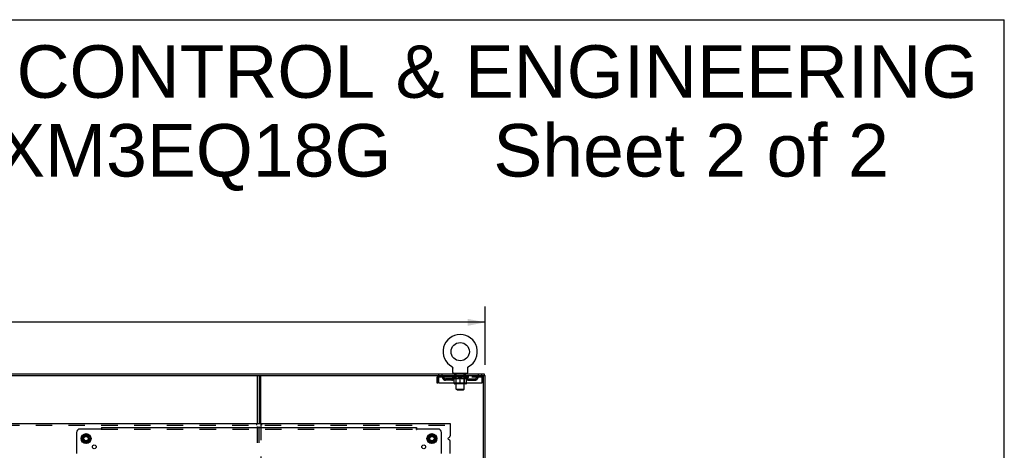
# Model space of a CAD drawing. Header units: inches. Extents: x 0 to 224, y 0 to 145.
# Tile 13 of 13: x 150 to 224, y 112 to 145. Entities that reach past the tile are written whole.
import ezdxf

# ---------------------------------------------------------------- set-up
doc = ezdxf.new("R2010")
doc.units = ezdxf.units.IN
doc.header["$LTSCALE"] = 12.302632
doc.header["$MEASUREMENT"] = 0
doc.linetypes.add('DOT', pattern=[0.2, 0.1, -0.1])
doc.linetypes.add('HIDDEN', pattern=[0.2, 0.1, -0.1])
doc.layers.get('0').update_dxf_attribs({"linetype": 'CONTINUOUS'})
for name, color, linetype in [('DEFAULT_2', 8, 'HIDDEN'), ('DIMENSIONS', 7, 'CONTINUOUS'), ('SUBPANELS', 7, 'CONTINUOUS')]:
    doc.layers.add(name, color=color, linetype=linetype)
doc.styles.get("Standard").update_dxf_attribs({"font": 'arial.ttf'})
doc.dimstyles.new('DIMSTYLE_1', dxfattribs={"dimtxt": 0.986842, "dimasz": 1.315789, "dimexe": 0.09, "dimexo": 0.07, "dimgap": 0.0375, "dimtad": 0, "dimtih": 1, "dimtoh": 1, "dimzin": 4, "dimdsep": 46, "dimtxsty": 'Standard', "dimblk": '_FILLED', "dimblk1": '_FILLED', "dimblk2": '_FILLED', "dimcen": 0.09, "dimadec": 3, "dimazin": 1, "dimtfac": 1, "dimtdec": 3, "dimtofl": 0, "dimtmove": 0, "dimatfit": 3, "dimldrblk": '_FILLED', "dimfxl": 0, "dimtolj": 1, "dimtzin": 4, "dimarcsym": 0})

# ---------------------------------------------------------------- blocks, each defined once
blk = doc.blocks.new('_FILLED')
at = {"color": 0, "linetype": 'ByBlock'}
blk.add_solid([(0, 0), (-1, 0.2), (-1, -0.2)], dxfattribs=at)
blk = doc.blocks.new('*D6')
at = {"layer": 'DIMENSIONS', "color": 2, "linetype": 'Continuous'}
for p, q in [((85.153, 118.797), (85.153, 123.175)), ((184.653, 118.797), (184.653, 123.175)), ((85.153, 121.991), (132.686, 121.991)), ((184.653, 121.991), (137.121, 121.991))]:
    blk.add_line(p, q, dxfattribs=at)
at = {"layer": 'DIMENSIONS', "color": 2, "linetype": 'Continuous', "xscale": 1.3157894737, "yscale": 1.3157894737, "zscale": 1.3157894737, "rotation": 180}
blk.add_blockref('_FILLED', (85.153, 121.991), dxfattribs=at)
at = {"layer": 'DIMENSIONS', "color": 2, "linetype": 'Continuous', "xscale": 1.3157894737, "yscale": 1.3157894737, "zscale": 1.3157894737}
blk.add_blockref('_FILLED', (184.653, 121.991), dxfattribs=at)
at = {"layer": 'DIMENSIONS', "color": 2, "linetype": 'Continuous', "insert": (134.903, 122.484), "char_height": 0.9868, "width": 3.44844, "attachment_point": 2, "line_spacing_factor": 0.9}
blk.add_mtext('99.50', dxfattribs=at)

msp = doc.modelspace()

# ---------------------------------------------------------------- hatches: boundary and pattern name
at = {"linetype": 'Continuous'}
h = msp.add_hatch(dxfattribs=at)
h.set_pattern_fill('DEFAULT__4', color=2, scale=38602.009263, angle=165, style=0, pattern_type=0)
h.set_pattern_definition([(165, (0, 0), (-9990, -37287), [])])
edge = h.paths.add_edge_path()
edge.add_line((85.216, 118.001), (184.591, 118.001))
edge.add_line((85.216, 118.126), (85.216, 118.001))
edge.add_line((85.216, 118.126), (184.591, 118.126))
edge.add_line((184.591, 118.126), (184.591, 118.001))
h = msp.add_hatch(dxfattribs=at)
h.set_pattern_fill('DEFAULT__3', color=2, scale=179001.843809, angle=245, style=0, pattern_type=0)
h.set_pattern_definition([(245, (0, 0), (162230, -75650), [])])
edge = h.paths.add_edge_path()
edge.add_line((184.528, 46.251), (184.528, 118.001))
edge.add_line((184.653, 118.001), (184.528, 118.001))
edge.add_line((184.653, 46.251), (184.653, 118.001))
edge.add_line((184.653, 46.251), (184.528, 46.251))

# ---------------------------------------------------------------- linework, layer by layer
at = {"color": 7, "linetype": 'Continuous'}
for p, q in [((0, 144.737), (223.684, 144.737)), ((223.684, 0), (223.684, 144.737)), ((182.143, 118.664), (182.143, 118.664)), ((182.143, 118.664), (182.147, 118.662)), ((182.146, 118.663), (182.144, 118.664)), ((182.147, 118.662), (182.152, 118.659)), ((182.152, 118.659), (182.156, 118.656)), ((182.156, 118.656), (182.16, 118.653)), ((182.16, 118.653), (182.164, 118.65)), ((182.164, 118.65), (182.168, 118.647)), ((182.168, 118.647), (182.172, 118.643)), ((182.171, 118.643), (182.175, 118.64)), ((182.175, 118.64), (182.179, 118.636)), ((182.178, 118.636), (182.182, 118.632)), ((182.182, 118.632), (182.185, 118.628)), ((182.185, 118.628), (182.188, 118.624)), ((182.188, 118.624), (182.191, 118.62)), ((182.191, 118.62), (182.194, 118.616)), ((182.194, 118.616), (182.197, 118.611)), ((182.196, 118.611), (182.199, 118.607)), ((182.199, 118.607), (182.201, 118.602)), ((182.201, 118.603), (182.203, 118.598)), ((182.203, 118.598), (182.205, 118.593)), ((182.205, 118.593), (182.207, 118.588)), ((182.207, 118.588), (182.209, 118.584)), ((182.209, 118.584), (182.21, 118.579)), ((182.21, 118.579), (182.212, 118.574)), ((182.212, 118.574), (182.213, 118.569)), ((182.213, 118.569), (182.214, 118.564)), ((182.214, 118.564), (182.215, 118.559)), ((182.215, 118.559), (182.215, 118.554)), ((182.216, 118.544), (182.216, 118.539)), ((182.216, 118.225), (182.216, 118.539)), ((183.341, 118.549), (183.342, 118.554)), ((183.341, 118.225), (183.341, 118.539)), ((183.342, 118.559), (183.343, 118.564)), ((183.342, 118.554), (183.342, 118.559)), ((183.343, 118.564), (183.344, 118.569)), ((183.344, 118.569), (183.345, 118.574)), ((183.345, 118.574), (183.346, 118.579)), ((183.346, 118.579), (183.348, 118.584)), ((183.348, 118.584), (183.35, 118.588)), ((183.35, 118.588), (183.351, 118.593)), ((183.351, 118.593), (183.353, 118.598)), ((183.353, 118.598), (183.356, 118.603)), ((183.355, 118.602), (183.358, 118.607)), ((183.358, 118.607), (183.36, 118.611)), ((183.36, 118.611), (183.363, 118.616)), ((183.363, 118.616), (183.366, 118.62)), ((183.366, 118.62), (183.369, 118.624)), ((183.369, 118.624), (183.372, 118.628)), ((183.372, 118.628), (183.375, 118.632)), ((183.375, 118.632), (183.378, 118.636)), ((183.378, 118.636), (183.382, 118.64)), ((183.382, 118.64), (183.385, 118.643)), ((183.385, 118.643), (183.389, 118.647)), ((183.389, 118.647), (183.393, 118.65)), ((183.393, 118.65), (183.397, 118.653)), ((183.397, 118.653), (183.401, 118.656)), ((183.401, 118.656), (183.405, 118.659)), ((183.405, 118.659), (183.409, 118.662)), ((183.405, 118.659), (183.406, 118.66)), ((183.409, 118.662), (183.414, 118.664)), ((183.412, 118.664), (183.411, 118.663)), ((183.414, 118.664), (183.414, 118.664)), ((85.153, 118.001), (184.653, 118.001)), ((85.216, 118.126), (184.591, 118.126)), ((167.653, 118.001), (167.653, 114.376)), ((167.778, 114.376), (167.778, 118.001)), ((181.028, 117.834), (181.132, 117.834)), ((181.132, 117.834), (181.132, 117.439)), ((183.278, 118.156), (182.278, 118.156)), ((182.278, 118.156), (182.278, 118.126)), ((183.278, 118.156), (183.278, 118.126)), ((184.528, 117.834), (184.424, 117.834)), ((184.424, 117.439), (184.424, 117.834)), ((184.528, 46.251), (184.528, 118.001)), ((184.591, 118.126), (184.591, 118.001)), ((184.653, 46.251), (184.653, 118.001)), ((181.028, 117.439), (181.132, 117.439)), ((182.315, 117.397), (182.315, 117.439)), ((183.205, 117.36), (182.352, 117.36)), ((182.478, 116.975), (182.478, 117.36)), ((182.478, 116.975), (183.078, 116.975)), ((182.547, 116.906), (182.478, 116.975)), ((182.778, 117.36), (182.778, 117.439)), ((183.009, 116.906), (183.078, 116.975)), ((183.078, 116.975), (183.078, 117.36)), ((183.242, 117.397), (183.242, 117.439)), ((184.528, 117.439), (184.424, 117.439)), ((182.547, 116.906), (183.009, 116.906)), ((86.903, 114.376), (182.028, 114.376)), ((182.028, 114.376), (182.028, 113.447)), ((154.376, 113.406), (154.376, 113.097)), ((154.381, 113.414), (154.648, 113.569)), ((154.658, 113.569), (154.926, 113.414)), ((154.931, 113.406), (154.931, 113.097)), ((180.376, 113.406), (180.376, 113.097)), ((180.381, 113.414), (180.648, 113.569)), ((180.658, 113.569), (180.926, 113.414)), ((180.931, 113.406), (180.931, 113.097)), ((181.897, 113.309), (181.951, 113.331)), ((154.648, 112.934), (154.381, 113.088)), ((154.926, 113.088), (154.658, 112.934)), ((180.648, 112.934), (180.381, 113.088)), ((180.926, 113.088), (180.658, 112.934)), ((181.951, 113.171), (181.897, 113.193)), ((182.028, 112.126), (182.028, 113.055))]:
    msp.add_line(p, q, dxfattribs=at)
at = {"color": 3, "linetype": 'Continuous'}
for p, q in [((167.528, 114.376), (167.528, 118.001)), ((181.028, 117.834), (181.028, 117.439)), ((181.162, 117.439), (181.162, 117.834)), ((184.394, 117.834), (184.394, 117.439)), ((181.162, 117.439), (184.394, 117.439))]:
    msp.add_line(p, q, dxfattribs=at)
at = {"color": 7, "linetype": 'Continuous'}
for points in [[(182.215, 118.554), (182.216, 118.549), (182.216, 118.544)], [(183.341, 118.539), (183.341, 118.544), (183.341, 118.549)], [(183.341, 118.539), (183.341, 118.544), (183.341, 118.549)]]:
    msp.add_lwpolyline(points, dxfattribs=at)
at = {"color": 3, "linetype": 'Continuous'}
for points in [[(181.162, 117.834), (181.165, 117.853), (181.167, 117.871), (181.169, 117.889), (181.172, 117.907), (181.174, 117.923), (181.177, 117.938), (181.179, 117.952), (181.181, 117.965), (181.184, 117.976), (181.186, 117.985), (181.188, 117.992), (181.191, 117.997), (181.193, 118), (181.195, 118.001)], [(184.361, 118.001), (184.364, 118), (184.366, 117.997), (184.368, 117.992), (184.371, 117.985), (184.373, 117.976), (184.376, 117.965), (184.378, 117.952), (184.38, 117.938), (184.383, 117.923), (184.385, 117.907), (184.387, 117.889), (184.39, 117.871), (184.392, 117.853), (184.394, 117.834)]]:
    msp.add_lwpolyline(points, dxfattribs=at)
at = {"color": 7, "linetype": 'Continuous'}
for centre, radius in [((182.778, 119.784), 0.688), ((154.653, 113.251), 0.372), ((154.653, 113.251), 0.356), ((154.653, 113.251), 0.204), ((154.653, 113.251), 0.183), ((154.653, 113.251), 0.183), ((180.653, 113.251), 0.372), ((180.653, 113.251), 0.356), ((180.653, 113.251), 0.204), ((180.653, 113.251), 0.183), ((180.653, 113.251), 0.183)]:
    msp.add_circle(centre, radius, dxfattribs=at)
for centre, radius, start, end in [((182.778, 119.784), 1.288, 299.50527, 240.49473), ((181.195, 117.834), 0.063, 114.01843, 180), ((182.285, 118.225), 0.069, 180, 265), ((183.272, 118.225), 0.069, 275, 360), ((184.361, 117.834), 0.063, 0, 65.98157), ((182.352, 117.397), 0.0371, 180, 270), ((183.205, 117.397), 0.0371, 270, 360), ((154.386, 113.406), 0.01, 120, 180), ((154.653, 113.56), 0.01, 60, 120), ((154.921, 113.406), 0.01, 0.01128, 60), ((180.386, 113.406), 0.01, 120, 180), ((180.653, 113.56), 0.01, 60, 120), ((180.921, 113.406), 0.01, 0.01128, 59.98796), ((181.921, 113.251), 0.0625, 112.5, 247.5), ((181.903, 113.447), 0.125, 292.5, 360), ((154.386, 113.097), 0.01, 180.01128, 239.98796), ((154.653, 112.942), 0.01, 240.01171, 299.98732), ((154.921, 113.097), 0.01, 300.01085, 359.98765), ((180.386, 113.097), 0.01, 180.01128, 239.98796), ((180.653, 112.942), 0.01, 240.01171, 299.98732), ((180.921, 113.097), 0.01, 300.01085, 359.98765), ((181.903, 113.055), 0.125, 0, 67.5)]:
    msp.add_arc(centre, radius, start, end, dxfattribs=at)
at = {"color": 3, "linetype": 'Continuous'}
for centre, start, end in [((181.195, 117.834), 90, 180), ((184.361, 117.834), 0, 90)]:
    msp.add_arc(centre, 0.167, start, end, dxfattribs=at)
at = {"layer": 'DEFAULT_2', "color": 8, "linetype": 'HIDDEN'}
for p, q in [((182.15, 118.66), (182.152, 118.659)), ((181.195, 117.897), (181.195, 118.001)), ((181.195, 117.897), (184.361, 117.897)), ((182.147, 117.75), (181.664, 117.75)), ((181.664, 117.646), (181.664, 117.75)), ((181.747, 118.001), (181.747, 117.897)), ((181.914, 117.646), (181.914, 117.75)), ((182.145, 117.871), (182.145, 117.918)), ((183.412, 117.871), (182.145, 117.871)), ((182.304, 117.76), (182.145, 117.871)), ((182.155, 117.912), (182.155, 117.918)), ((182.163, 117.908), (182.163, 117.912)), ((182.163, 117.908), (183.393, 117.908)), ((182.172, 117.908), (182.172, 117.912)), ((182.173, 117.908), (182.173, 117.912)), ((182.183, 117.912), (182.183, 117.918)), ((182.2, 117.908), (182.2, 117.912)), ((182.201, 117.908), (182.201, 117.912)), ((182.23, 117.912), (182.23, 117.918)), ((182.244, 117.908), (182.244, 117.912)), ((182.247, 117.908), (182.247, 117.912)), ((182.451, 117.911), (182.25, 117.911)), ((182.293, 117.912), (182.293, 117.918)), ((182.295, 117.908), (182.295, 117.911)), ((182.295, 117.908), (182.295, 117.911)), ((182.298, 117.908), (182.298, 117.911)), ((182.304, 117.76), (182.315, 117.76)), ((182.306, 117.908), (182.306, 117.912)), ((182.306, 117.908), (182.306, 117.911)), ((182.309, 117.908), (182.309, 117.912)), ((182.312, 117.908), (182.312, 117.912)), ((182.315, 117.439), (182.315, 117.803)), ((182.315, 117.802), (182.339, 117.793)), ((182.317, 117.908), (182.317, 117.911)), ((182.331, 117.908), (182.331, 117.911)), ((182.341, 117.897), (182.341, 118.001)), ((182.349, 117.908), (182.349, 117.914)), ((182.349, 117.908), (182.349, 117.911)), ((182.37, 117.908), (182.37, 117.911)), ((182.37, 117.908), (182.37, 117.911)), ((182.371, 117.912), (182.371, 117.918)), ((182.375, 118.001), (182.375, 118.156)), ((182.381, 117.908), (182.381, 117.912)), ((182.385, 117.908), (182.385, 117.912)), ((182.394, 117.908), (182.394, 117.911)), ((182.406, 117.908), (182.406, 117.915)), ((182.413, 118.066), (182.413, 118.146)), ((182.421, 117.908), (182.421, 117.911)), ((182.483, 118.056), (182.423, 118.056)), ((182.424, 117.908), (182.424, 117.911)), ((182.451, 117.908), (182.451, 117.911)), ((182.518, 117.911), (182.456, 117.911)), ((182.457, 117.76), (182.637, 117.76)), ((182.462, 117.912), (182.462, 117.918)), ((182.466, 117.4), (182.466, 117.868)), ((182.469, 117.908), (182.469, 117.912)), ((182.473, 117.908), (182.473, 117.912)), ((182.478, 117.36), (182.478, 118.046)), ((182.479, 117.908), (182.479, 117.917)), ((182.483, 117.908), (182.483, 117.911)), ((182.494, 117.908), (182.494, 117.911)), ((182.518, 117.908), (182.518, 117.911)), ((182.593, 117.911), (182.534, 117.911)), ((182.555, 117.908), (182.555, 117.911)), ((182.562, 117.912), (182.562, 117.918)), ((182.566, 117.908), (182.566, 117.912)), ((182.568, 117.908), (182.568, 117.918)), ((182.571, 117.908), (182.571, 117.912)), ((182.578, 117.908), (182.578, 117.912)), ((182.593, 117.908), (182.593, 117.911)), ((182.674, 117.911), (182.619, 117.911)), ((182.632, 117.908), (182.632, 117.911)), ((182.664, 117.911), (182.741, 117.916)), ((182.669, 117.918), (182.668, 117.918)), ((182.668, 117.912), (182.668, 117.918)), ((182.669, 117.912), (182.669, 117.918)), ((182.669, 117.908), (182.669, 117.912)), ((182.673, 117.908), (182.673, 117.912)), ((182.674, 117.908), (182.674, 117.912)), ((182.674, 117.908), (182.674, 117.911)), ((182.709, 117.911), (182.774, 117.911)), ((182.715, 117.908), (182.715, 117.911)), ((182.72, 117.911), (182.72, 117.915)), ((182.741, 117.911), (182.741, 117.916)), ((182.758, 117.908), (182.758, 117.911)), ((182.776, 117.912), (182.776, 117.912)), ((182.776, 117.908), (182.776, 117.912)), ((182.776, 117.908), (182.776, 117.912)), ((182.778, 117.918), (182.893, 117.911)), ((182.778, 117.912), (182.778, 117.918)), ((182.778, 117.439), (182.778, 117.804)), ((182.781, 117.908), (182.781, 117.912)), ((182.781, 117.908), (182.781, 117.912)), ((182.781, 117.912), (182.781, 117.912)), ((182.799, 117.911), (182.847, 117.911)), ((182.799, 117.908), (182.799, 117.911)), ((182.842, 117.908), (182.842, 117.911)), ((182.883, 117.908), (182.883, 117.912)), ((182.883, 117.911), (182.937, 117.911)), ((182.883, 117.908), (182.883, 117.911)), ((182.884, 117.908), (182.884, 117.912)), ((182.888, 117.918), (182.888, 117.918)), ((182.888, 117.912), (182.888, 117.918)), ((182.888, 117.912), (182.888, 117.918)), ((182.888, 117.908), (182.888, 117.912)), ((182.92, 117.76), (183.1, 117.76)), ((182.924, 117.908), (182.924, 117.911)), ((182.963, 117.911), (183.023, 117.911)), ((182.963, 117.908), (182.963, 117.911)), ((182.979, 117.908), (182.979, 117.912)), ((182.986, 117.908), (182.986, 117.912)), ((182.989, 117.908), (182.989, 117.918)), ((182.991, 117.908), (182.991, 117.912)), ((182.995, 117.912), (182.995, 117.918)), ((183.002, 117.908), (183.002, 117.911)), ((183.038, 117.911), (183.1, 117.911)), ((183.038, 117.908), (183.038, 117.911)), ((183.062, 117.908), (183.062, 117.911)), ((183.133, 118.056), (183.073, 118.056)), ((183.073, 117.908), (183.073, 117.911)), ((183.078, 117.36), (183.078, 118.046)), ((183.078, 117.908), (183.078, 117.917)), ((183.084, 117.908), (183.084, 117.912)), ((183.088, 117.908), (183.088, 117.912)), ((183.091, 117.4), (183.091, 117.868)), ((183.095, 117.912), (183.095, 117.918)), ((183.105, 117.911), (183.307, 117.911)), ((183.105, 117.908), (183.105, 117.911)), ((183.133, 117.908), (183.133, 117.911)), ((183.136, 117.908), (183.136, 117.911)), ((183.143, 118.066), (183.143, 118.146)), ((183.151, 117.908), (183.151, 117.915)), ((183.162, 117.908), (183.162, 117.911)), ((183.172, 117.908), (183.172, 117.912)), ((183.176, 117.908), (183.176, 117.912)), ((183.181, 118.001), (183.181, 118.156)), ((183.185, 117.912), (183.185, 117.918)), ((183.187, 117.908), (183.187, 117.911)), ((183.187, 117.908), (183.187, 117.911)), ((183.207, 117.908), (183.207, 117.914)), ((183.208, 117.908), (183.208, 117.911)), ((183.216, 117.897), (183.216, 118.001)), ((183.226, 117.908), (183.226, 117.911)), ((183.24, 117.908), (183.24, 117.911)), ((183.242, 117.439), (183.242, 117.803)), ((183.242, 117.76), (183.252, 117.76)), ((183.244, 117.908), (183.244, 117.912)), ((183.248, 117.908), (183.248, 117.912)), ((183.251, 117.908), (183.251, 117.912)), ((183.251, 117.908), (183.251, 117.911)), ((183.252, 117.76), (183.412, 117.871)), ((183.258, 117.908), (183.258, 117.911)), ((183.261, 117.908), (183.261, 117.911)), ((183.262, 117.908), (183.262, 117.911)), ((183.263, 117.912), (183.263, 117.918)), ((183.31, 117.908), (183.31, 117.912)), ((183.312, 117.908), (183.312, 117.912)), ((183.327, 117.912), (183.327, 117.918)), ((183.355, 117.908), (183.355, 117.912)), ((183.357, 117.908), (183.357, 117.912)), ((183.373, 117.912), (183.373, 117.918)), ((183.384, 117.908), (183.384, 117.912)), ((183.384, 117.908), (183.384, 117.912)), ((183.393, 117.908), (183.393, 117.912)), ((183.402, 117.912), (183.402, 117.918)), ((183.41, 117.75), (183.893, 117.75)), ((183.412, 117.871), (183.412, 117.918)), ((183.643, 117.646), (183.643, 117.75)), ((183.81, 118.001), (183.81, 117.897)), ((183.893, 117.646), (183.893, 117.75)), ((184.361, 118.001), (184.361, 117.897)), ((182.147, 117.646), (181.664, 117.646)), ((182.466, 117.4), (182.426, 117.36)), ((182.466, 117.4), (183.091, 117.4)), ((182.478, 117.4), (182.466, 117.4)), ((183.091, 117.4), (183.078, 117.4)), ((183.091, 117.4), (183.131, 117.36)), ((183.41, 117.646), (183.893, 117.646)), ((86.903, 114.251), (182.028, 114.251)), ((167.466, 114.376), (167.466, 114.251)), ((167.528, 53.876), (167.528, 114.376)), ((167.653, 53.876), (167.653, 114.376)), ((167.778, 114.376), (167.778, 53.876)), ((167.841, 114.376), (167.841, 114.251))]:
    msp.add_line(p, q, dxfattribs=at)
for points in [[(181.162, 117.834), (181.165, 117.841), (181.167, 117.848), (181.169, 117.855), (181.172, 117.862), (181.174, 117.868), (181.177, 117.873), (181.179, 117.879), (181.181, 117.883), (181.184, 117.888), (181.186, 117.891), (181.188, 117.894), (181.191, 117.896), (181.193, 117.897), (181.195, 117.897)], [(182.465, 117.76), (182.44, 117.764), (182.415, 117.77), (182.391, 117.777), (182.366, 117.785), (182.34, 117.793), (182.315, 117.803)], [(182.339, 117.793), (182.364, 117.784), (182.387, 117.777), (182.411, 117.77), (182.434, 117.765), (182.457, 117.76)], [(182.778, 117.804), (182.752, 117.794), (182.727, 117.785), (182.702, 117.777), (182.677, 117.77), (182.652, 117.764), (182.627, 117.76)], [(182.637, 117.76), (182.66, 117.765), (182.684, 117.77), (182.707, 117.777), (182.731, 117.784), (182.754, 117.793), (182.778, 117.802)], [(182.929, 117.76), (182.905, 117.765), (182.88, 117.77), (182.855, 117.777), (182.83, 117.785), (182.804, 117.794), (182.778, 117.804)], [(182.778, 117.802), (182.803, 117.793), (182.827, 117.784), (182.85, 117.777), (182.873, 117.77), (182.897, 117.765), (182.92, 117.76)], [(183.242, 117.803), (183.216, 117.793), (183.191, 117.784), (183.166, 117.777), (183.141, 117.77), (183.116, 117.764), (183.092, 117.76)], [(183.1, 117.76), (183.123, 117.765), (183.146, 117.77), (183.17, 117.777), (183.194, 117.784)], [(183.194, 117.784), (183.218, 117.793), (183.242, 117.802)], [(184.361, 117.897), (184.364, 117.897), (184.366, 117.896), (184.368, 117.894), (184.371, 117.891), (184.373, 117.888), (184.376, 117.883), (184.378, 117.879), (184.38, 117.873), (184.383, 117.868), (184.385, 117.862), (184.387, 117.855), (184.39, 117.848), (184.392, 117.841), (184.394, 117.834)]]:
    msp.add_lwpolyline(points, dxfattribs=at)
for centre, radius in [((154.653, 113.251), 0.318), ((154.653, 113.251), 0.166), ((180.653, 113.251), 0.318), ((180.653, 113.251), 0.166)]:
    msp.add_circle(centre, radius, dxfattribs=at)
at = {"layer": 'DEFAULT_2', "color": 8, "linetype": 'DOT'}
for centre in [(154.653, 113.251), (180.653, 113.251)]:
    msp.add_circle(centre, 0.17, dxfattribs=at)
at = {"layer": 'DEFAULT_2', "color": 8, "linetype": 'HIDDEN'}
for centre, radius, start, end in [((181.195, 117.834), 0.063, 90, 114.01843), ((181.375, 117.834), 0.167, 8.07163, 90), ((181.375, 117.835), 0.0625, 7.98631, 90), ((181.664, 117.875), 0.229, 187.98631, 270), ((181.664, 117.875), 0.125, 188.07163, 270), ((182.147, 117.875), 0.125, 270, 351.92837), ((182.147, 117.875), 0.229, 270, 352.01369), ((182.436, 117.834), 0.167, 90, 171.92837), ((182.285, 118.225), 0.069, 265, 270), ((182.435, 117.835), 0.0625, 90, 172.01369), ((182.403, 118.146), 0.01, 0, 90), ((182.423, 118.066), 0.01, 180, 270), ((182.426, 117.868), 0.0398, 0, 90), ((182.468, 118.046), 0.01, 0, 90), ((183.088, 118.046), 0.01, 90, 180), ((183.131, 117.868), 0.0398, 90, 180), ((183.121, 117.834), 0.167, 8.07163, 90), ((183.121, 117.835), 0.0625, 7.98631, 90), ((183.133, 118.066), 0.01, 270, 360), ((183.153, 118.146), 0.01, 90, 180), ((183.41, 117.875), 0.229, 187.98631, 270), ((183.272, 118.225), 0.069, 270, 275), ((183.41, 117.875), 0.125, 188.07163, 270), ((183.893, 117.875), 0.125, 270, 351.92837), ((183.893, 117.875), 0.229, 270, 352.01369), ((184.182, 117.834), 0.167, 90, 171.92837), ((184.182, 117.835), 0.0625, 90, 172.01369), ((184.361, 117.834), 0.063, 65.98157, 90)]:
    msp.add_arc(centre, radius, start, end, dxfattribs=at)
for centre, major_axis, ratio, start_param, end_param in [((182.778, 117.918), (0.633, 0.007), 0.05963, 2.96643, 3.140963), ((182.125, 117.906), (0.198, 0), 0.060556, 0.430652, 1.470503), ((182.778, 117.918), (0.633, 0), 0.060556, -3.141593, -2.96706), ((182.125, 117.9), (0.198, 0.002), 0.05963, 1.376596, 1.469874), ((182.778, 117.918), (0.633, 0.013), 0.05688, 2.791345, 2.965878), ((182.101, 117.906), (0.198, 0.002), 0.05963, 0.25549, 1.295341), ((182.169, 117.906), (0.198, -0.002), 0.05963, 0.605815, 1.645666), ((182.778, 117.918), (0.633, -0.007), 0.05963, -2.96643, -2.791898), ((182.169, 117.9), (0.198, 0), 0.060556, 1.551758, 1.645036), ((182.101, 117.9), (0.198, 0.004), 0.05688, 1.20151, 1.294789), ((182.171, 117.902), (0.164, 0.002), 0.05963, 1.065228, 1.614276), ((182.151, 117.902), (0.164, 0.003), 0.05688, 0.890143, 1.43919), ((182.209, 117.902), (0.164, 0), 0.060556, 1.240391, 1.789438), ((182.778, 117.918), (0.633, 0.019), 0.052395, 2.616403, 2.790936), ((182.097, 117.906), (0.198, 0.004), 0.05688, 0.080405, 1.120256), ((182.232, 117.906), (0.198, -0.004), 0.05688, 0.7809, 1.820751), ((182.778, 117.918), (0.633, -0.013), 0.05688, -2.791345, -2.616812), ((182.232, 117.9), (0.198, -0.002), 0.05963, 1.72692, 1.820198), ((182.097, 117.9), (0.198, 0.006), 0.052395, 1.026568, 1.119847), ((182.15, 117.902), (0.164, 0.005), 0.052395, 0.715201, 1.264248), ((182.264, 117.902), (0.164, -0.002), 0.05963, 1.415553, 1.9646), ((182.778, 117.918), (0.633, 0.025), 0.046319, 2.441654, 2.616187), ((182.311, 117.906), (0.198, -0.006), 0.052395, 0.955842, 1.995693), ((182.778, 117.918), (0.633, -0.019), 0.052395, -2.616403, -2.44187), ((182.114, 117.906), (0.198, 0.006), 0.052395, -0.094537, 0.945314), ((182.311, 117.9), (0.198, -0.004), 0.05688, 1.902006, 1.995284), ((182.114, 117.9), (0.198, 0.008), 0.046319, 0.851819, 0.945098), ((182.169, 117.902), (0.164, 0.006), 0.046319, 0.540452, 1.089499), ((182.335, 117.902), (0.164, -0.003), 0.05688, 1.590638, 2.139686), ((182.778, 117.918), (0.633, 0.029), 0.038841, 2.267123, 2.441656), ((182.405, 117.906), (0.198, -0.008), 0.046319, 1.130591, 2.170442), ((182.151, 117.906), (0.198, 0.008), 0.046319, -0.269286, 0.770565), ((182.778, 117.918), (0.633, -0.025), 0.046319, -2.441654, -2.267121), ((182.405, 117.9), (0.198, -0.006), 0.052395, 2.076947, 2.170226), ((182.151, 117.9), (0.198, 0.009), 0.038841, 0.677289, 0.770567), ((182.206, 117.902), (0.164, 0.008), 0.038841, 0.365921, 0.914969), ((182.42, 117.902), (0.164, -0.005), 0.052395, 1.76558, 2.314627), ((182.778, 117.918), (0.633, 0.033), 0.030195, 2.09281, 2.267343), ((182.51, 117.906), (0.198, -0.009), 0.038841, 1.305122, 2.344973), ((182.208, 117.906), (0.198, 0.009), 0.038841, -0.443817, 0.596034), ((182.778, 117.918), (0.633, -0.029), 0.038841, -2.267123, -2.092591), ((182.51, 117.9), (0.198, -0.008), 0.046319, 2.251696, 2.344975), ((182.208, 117.9), (0.198, 0.01), 0.030195, 0.502975, 0.596254), ((182.26, 117.902), (0.164, 0.009), 0.030195, 0.191608, 0.740655), ((182.516, 117.902), (0.164, -0.006), 0.046319, 1.940329, 2.489376), ((182.281, 117.906), (0.198, 0.01), 0.030195, 5.665055, 6.704906), ((182.778, 117.918), (0.633, 0.036), 0.020645, 8.201872, 8.376405), ((182.623, 117.906), (0.198, -0.01), 0.030195, 1.479435, 2.519286), ((182.778, 117.918), (0.633, -0.033), 0.030195, -2.09281, -1.918277), ((182.623, 117.9), (0.198, -0.009), 0.038841, 2.426227, 2.519505), ((182.281, 117.9), (0.198, 0.011), 0.020645, 0.328852, 0.422131), ((182.33, 117.902), (0.164, 0.009), 0.020645, 6.30067, 6.849717), ((182.619, 117.902), (0.164, -0.008), 0.038841, 2.11486, 2.663907), ((182.37, 117.906), (0.198, 0.011), 0.020645, -0.792253, 0.247598), ((182.778, 117.918), (0.633, 0.038), 0.010478, 1.744704, 1.919237), ((182.74, 117.906), (0.198, -0.011), 0.020645, 1.653558, 2.693409), ((182.778, 117.918), (0.633, -0.036), 0.020645, -1.918687, -1.744154), ((182.74, 117.9), (0.198, -0.01), 0.030195, 2.60054, 2.693819), ((182.37, 117.9), (0.198, 0.012), 0.010478, 0.154869, 0.248148), ((182.414, 117.902), (0.164, 0.01), 0.010478, 6.126688, 6.675735), ((182.727, 117.902), (0.164, -0.009), 0.030195, 2.289173, 2.83822), ((182.471, 117.906), (0.198, 0.012), 0.010478, -0.966236, -0.000846), ((182.859, 117.906), (0.198, -0.012), 0.010478, 1.827541, 2.867392), ((182.778, 117.918), (0.633, -0.038), 0.010478, -1.744704, -1.570171), ((182.859, 117.9), (0.198, -0.011), 0.020645, 2.774664, 2.867942), ((182.837, 117.902), (0.164, -0.009), 0.020645, 2.463296, 3.012344), ((182.698, 117.906), (0.198, 0.012), 0.010478, 0.274201, 1.314052), ((182.612, 117.902), (0.164, 0.01), 0.010478, -0.000298, 0.504314), ((182.581, 117.9), (0.198, 0.012), 0.010478, 0.192946, 0.399283), ((182.778, 117.918), (0.633, 0.038), 0.010478, -1.578586, -1.396888), ((182.976, 117.9), (0.198, -0.012), 0.010478, 2.948646, 3.041925), ((182.945, 117.902), (0.164, -0.01), 0.010478, 2.637279, 3.142076), ((182.816, 117.906), (0.198, 0.011), 0.020645, 0.448184, 1.488034), ((182.72, 117.902), (0.164, 0.009), 0.020645, 0.129249, 0.678296), ((182.698, 117.9), (0.198, 0.011), 0.020645, 0.273651, 0.366929), ((182.778, 117.918), (0.633, 0.036), 0.020645, -1.397439, -1.222906), ((183.086, 117.906), (0.198, -0.012), 0.010478, -3.140747, -2.175357), ((182.778, 117.918), (0.633, -0.038), 0.010478, 1.222355, 1.396888), ((182.934, 117.906), (0.198, 0.01), 0.030195, 0.622307, 1.662158), ((182.829, 117.902), (0.164, 0.009), 0.030195, 0.303372, 0.852419), ((183.143, 117.902), (0.164, -0.01), 0.010478, 2.749043, 3.29809), ((183.187, 117.906), (0.198, -0.011), 0.020645, 2.893995, 3.933846), ((182.816, 117.9), (0.198, 0.01), 0.030195, 0.447774, 0.541052), ((183.187, 117.9), (0.198, -0.012), 0.010478, 2.893445, 2.986723), ((182.778, 117.918), (0.633, 0.033), 0.030195, -1.223315, -1.048783), ((182.778, 117.918), (0.633, -0.036), 0.020645, 1.048373, 1.222906), ((183.047, 117.906), (0.198, 0.009), 0.038841, 0.79662, 1.836471), ((182.938, 117.902), (0.164, 0.008), 0.038841, 0.477686, 1.026733), ((183.227, 117.902), (0.164, -0.009), 0.020645, 2.57506, 3.124108), ((183.276, 117.906), (0.198, -0.01), 0.030195, 2.719872, 3.759723), ((183.152, 117.906), (0.198, 0.008), 0.046319, 0.971151, 2.011002), ((182.934, 117.9), (0.198, 0.009), 0.038841, 0.622087, 0.715366), ((183.276, 117.9), (0.198, -0.011), 0.020645, 2.719462, 2.812741), ((182.778, 117.918), (0.633, 0.029), 0.038841, -1.049002, -0.874469), ((182.778, 117.918), (0.633, -0.033), 0.030195, 0.87425, 1.048783), ((183.041, 117.902), (0.164, 0.006), 0.046319, 0.652216, 1.201263), ((183.245, 117.906), (0.198, 0.006), 0.052395, 1.1459, 2.185751), ((183.297, 117.902), (0.164, -0.009), 0.030195, 2.400937, 2.949985), ((183.349, 117.906), (0.198, -0.009), 0.038841, 2.545558, 3.585409), ((183.137, 117.902), (0.164, 0.005), 0.052395, 0.826965, 1.376012), ((183.047, 117.9), (0.198, 0.008), 0.046319, 0.796618, 0.889896), ((183.349, 117.9), (0.198, -0.01), 0.030195, 2.545339, 2.638617), ((183.325, 117.906), (0.198, 0.004), 0.05688, 1.320842, 2.360692), ((182.778, 117.918), (0.633, 0.025), 0.046319, -0.874471, -0.699939), ((182.778, 117.918), (0.633, -0.029), 0.038841, 0.699936, 0.874469), ((183.405, 117.906), (0.198, -0.008), 0.046319, 2.371028, 3.410879), ((183.351, 117.902), (0.164, -0.008), 0.038841, 2.226624, 2.775671), ((183.387, 117.906), (0.198, 0.002), 0.05963, 1.495927, 2.535778), ((183.221, 117.902), (0.164, 0.003), 0.05688, 1.001907, 1.550954), ((183.443, 117.906), (0.198, -0.006), 0.052395, 2.196279, 3.23613), ((183.388, 117.902), (0.164, -0.006), 0.046319, 2.052093, 2.601141), ((183.152, 117.9), (0.198, 0.006), 0.052395, 0.971367, 1.064645), ((183.431, 117.906), (0.198, 0), 0.060556, 1.671089, 2.71094), ((183.405, 117.9), (0.198, -0.009), 0.038841, 2.371026, 2.464304), ((183.46, 117.906), (0.198, -0.004), 0.05688, 2.021337, 3.061188), ((182.778, 117.918), (0.633, 0.019), 0.052395, -0.699723, -0.52519), ((182.778, 117.918), (0.633, -0.025), 0.046319, 0.525406, 0.699939), ((183.456, 117.906), (0.198, -0.002), 0.05963, 1.846251, 2.886102), ((183.292, 117.902), (0.164, 0.002), 0.05963, 1.176993, 1.72604), ((183.407, 117.902), (0.164, -0.005), 0.052395, 1.877344, 2.426392), ((183.348, 117.902), (0.164, 0), 0.060556, 1.352155, 1.901202), ((183.406, 117.902), (0.164, -0.003), 0.05688, 1.702402, 2.25145), ((183.386, 117.902), (0.164, -0.002), 0.05963, 1.527317, 2.076364), ((183.245, 117.9), (0.198, 0.004), 0.05688, 1.146309, 1.239587), ((183.443, 117.9), (0.198, -0.008), 0.046319, 2.196495, 2.289773), ((182.778, 117.918), (0.633, 0.013), 0.05688, -0.524781, -0.350248), ((182.778, 117.918), (0.633, -0.019), 0.052395, 0.350657, 0.52519), ((183.325, 117.9), (0.198, 0.002), 0.05963, 1.321394, 1.414673), ((183.46, 117.9), (0.198, -0.006), 0.052395, 2.021746, 2.115024), ((182.778, 117.918), (0.633, 0.007), 0.05963, -0.349695, -0.175162), ((182.778, 117.918), (0.633, -0.013), 0.05688, 0.175715, 0.350248), ((183.387, 117.9), (0.198, 0), 0.060556, 1.496556, 1.589835), ((183.456, 117.9), (0.198, -0.004), 0.05688, 1.846804, 1.940083), ((183.431, 117.9), (0.198, -0.002), 0.05963, 1.671719, 1.764997), ((182.778, 117.918), (0.633, 0), 0.060556, -0.174533, 0), ((182.778, 117.918), (0.633, -0.007), 0.05963, 0.000629, 0.175162)]:
    msp.add_ellipse(centre, major_axis=major_axis, ratio=ratio, start_param=start_param, end_param=end_param, dxfattribs=at)
at = {"layer": 'SUBPANELS', "color": 3, "linetype": 'Continuous'}
for p, q in [((155.81, 114.095), (155.81, 114.008)), ((155.81, 114.095), (179.497, 114.095)), ((179.497, 114.095), (179.497, 114.008)), ((153.935, 113.72), (153.935, 112.13)), ((155.774, 113.97), (154.185, 113.97)), ((155.793, 113.989), (155.786, 113.982)), ((181.122, 113.97), (179.532, 113.97)), ((181.372, 112.13), (181.372, 113.72))]:
    msp.add_line(p, q, dxfattribs=at)
at = {"layer": 'SUBPANELS', "color": 8, "linetype": 'HIDDEN'}
for p, q in [((155.81, 113.929), (155.81, 114.008)), ((179.497, 113.929), (179.497, 114.008)), ((155.81, 113.97), (179.497, 113.97))]:
    msp.add_line(p, q, dxfattribs=at)
at = {"layer": 'SUBPANELS', "color": 3, "linetype": 'Continuous'}
for points in [[(155.81, 114.008), (155.808, 114.006), (155.806, 114.004), (155.805, 114.002), (155.803, 114), (155.802, 113.998), (155.8, 113.997), (155.799, 113.995), (155.797, 113.993), (155.796, 113.992), (155.794, 113.99), (155.793, 113.989)], [(179.497, 114.008), (179.499, 114.006), (179.5, 114.004), (179.502, 114.002), (179.503, 114), (179.505, 113.998), (179.507, 113.997), (179.508, 113.995), (179.51, 113.993), (179.511, 113.992), (179.513, 113.99), (179.514, 113.989)], [(155.786, 113.982), (155.784, 113.98), (155.782, 113.978), (155.781, 113.977), (155.779, 113.975), (155.777, 113.973), (155.776, 113.971), (155.774, 113.97)], [(179.514, 113.989), (179.521, 113.982), (179.523, 113.98), (179.524, 113.978), (179.526, 113.977), (179.528, 113.975), (179.53, 113.973), (179.531, 113.971), (179.532, 113.97)]]:
    msp.add_lwpolyline(points, dxfattribs=at)
at = {"layer": 'SUBPANELS', "color": 8, "linetype": 'HIDDEN'}
for points in [[(155.787, 113.951), (155.784, 113.955), (155.783, 113.958), (155.782, 113.96), (155.78, 113.962), (155.779, 113.964), (155.777, 113.966), (155.776, 113.968), (155.774, 113.97)], [(155.81, 113.929), (155.808, 113.93), (155.806, 113.93), (155.805, 113.931), (155.803, 113.932), (155.801, 113.933), (155.8, 113.935), (155.798, 113.936), (155.797, 113.937), (155.795, 113.939), (155.794, 113.941), (155.793, 113.942), (155.791, 113.944), (155.79, 113.946), (155.789, 113.948), (155.787, 113.951)], [(179.497, 113.929), (179.499, 113.93), (179.501, 113.93), (179.502, 113.931), (179.504, 113.932), (179.505, 113.933), (179.507, 113.935), (179.508, 113.936), (179.51, 113.937), (179.511, 113.939), (179.513, 113.941), (179.514, 113.942), (179.516, 113.944), (179.517, 113.946), (179.518, 113.948), (179.52, 113.951), (179.522, 113.955)], [(179.522, 113.955), (179.524, 113.958), (179.525, 113.96), (179.527, 113.962), (179.528, 113.964), (179.53, 113.966), (179.531, 113.968), (179.532, 113.97)]]:
    msp.add_lwpolyline(points, dxfattribs=at)
for centre in [(154.653, 113.251), (180.653, 113.251)]:
    msp.add_circle(centre, 0.25, dxfattribs=at)
at = {"layer": 'SUBPANELS', "color": 3, "linetype": 'Continuous'}
for centre in [(155.272, 112.632), (180.035, 112.632)]:
    msp.add_circle(centre, 0.141, dxfattribs=at)
for centre, start, end in [((154.185, 113.72), 90, 180), ((181.122, 113.72), 0, 90)]:
    msp.add_arc(centre, 0.25, start, end, dxfattribs=at)

# ---------------------------------------------------------------- texts
at = {"layer": 'DIMENSIONS', "color": 2, "linetype": 'Continuous', "insert": (171.793, 142.815), "char_height": 3.94737, "width": 99.69673, "attachment_point": 2, "line_spacing_factor": 0.9}
msp.add_mtext('SAGINAW CONTROL & ENGINEERING\\PSCE-72XM3EQ18G     Sheet 2 of 2', dxfattribs=at)

# ---------------------------------------------------------------- dimensions: what is measured, and where the dimension line sits
at = {"layer": 'DIMENSIONS', "color": 2, "linetype": 'Continuous'}
dim = msp.add_linear_dim(base=(184.653, 121.991), p1=(85.153, 118.727), p2=(184.653, 118.727), dimstyle='DIMSTYLE_1', dxfattribs=at)
dim.commit()
dim.dimension.update_dxf_attribs({"geometry": '*D6', "text_midpoint": (134.899, 121.986), "dimtype": 160})

doc.saveas('drawing.dxf')
